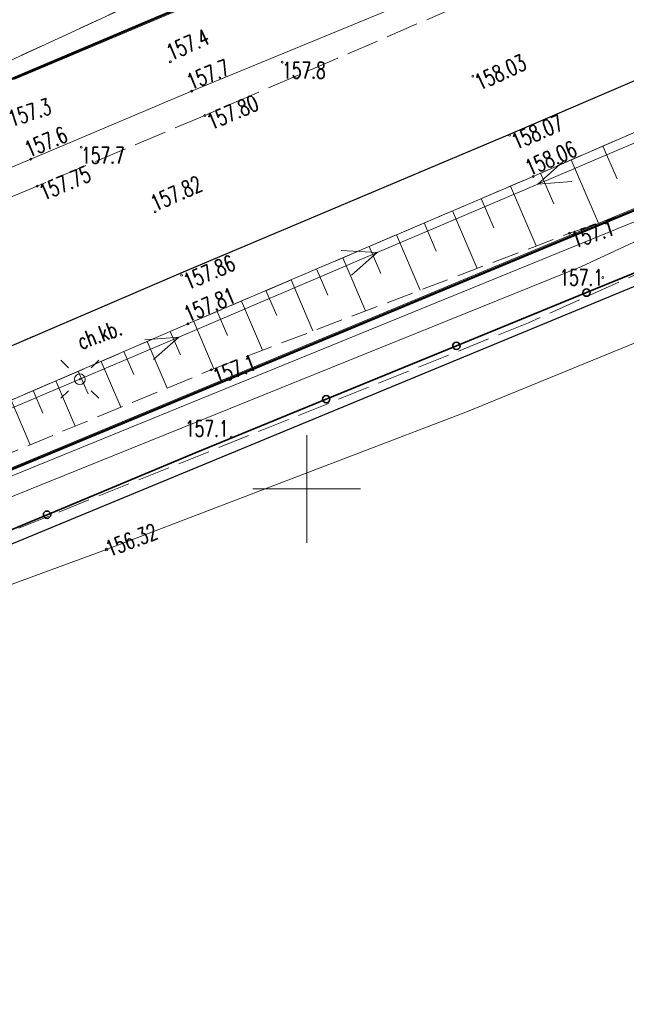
# Model space of a CAD drawing. Header units: metres. Extents: x 0 to 7550187, y 0 to 5738922.
# Tile 38 of 43: x 7549937 to 7549965, y 5738676 to 5738722. Entities that reach past the tile are written whole.
import ezdxf
from ezdxf.enums import TextEntityAlignment as Align

# ---------------------------------------------------------------- set-up
doc = ezdxf.new("R2010")
doc.units = ezdxf.units.M
for name, pattern in [('1', [0]), ('1_1', [0]), ('1_14', [1, -1]), ('1_OTKC', [1.5, 1, -0.5]), ('1_OTKJ', [2, 1.5, -0.5]), ('1_OTKK', [0]), ('1_OTKR', [0]), ('1_OTRK', [1.75, 1.25, -0.5]), ('1_OTRKG', [1.75, 1.25, -0.5]), ('1_OTSP', [1.5, 1, -0.5]), ('1_OTZZ', [1.5, 1, -0.5]), ('3_SUEP_A', [0]), ('3_SUGP', [0]), ('3_SUPP_P', [2, 1.5, -0.5]), ('3_SUWP', [0]), ('HIDDEN', [0.375, 0.25, -0.125])]:
    doc.linetypes.add(name, pattern=pattern)
for name, color, linetype, lineweight in [('_STYL_OPIS', 4, 'Continuous', 0), ('Dzialki', 90, '1', 18), ('OTK_E_T_1', 7, 'Continuous', 0), ('OTK_L_0', 7, '1_OTKJ', 18), ('OTK_L_1', 7, '1_OTKK', 25), ('OTK_L_2', 7, '1_OTKC', 18), ('OTK_L_5', 7, 'Continuous', 18), ('OTO_L_0', 7, 'Continuous', 35), ('OTR_L_1', 7, '1_OTRK', 18), ('OTR_T_0', 7, 'Continuous', 18), ('OTR_T_1', 7, 'Continuous', 18), ('OTS_L_1', 7, '1_OTSP', 18), ('OTZ_L_0', 7, '1_OTZZ', 18), ('Podzial_sekcyjny_krzyze', 7, '1', 0), ('SUE_T_3', 7, 'Continuous', 18), ('SUEP_L_0', 1, '3_SUEP_A', 18), ('SUP_T_2', 7, 'Continuous', 18), ('SUWP_L_0', 5, '3_SUWP', 18)]:
    doc.layers.add(name, color=color, linetype=linetype, lineweight=lineweight)
for name, color, linetype, lineweight, true_color in [('P_SUKP_L_0', 7, '3_SUPP_P', 18, 0x803300), ('SUGP_L_0', 7, '3_SUGP', 18, 0xbfbf00), ('SUGR_T_0', 7, 'Continuous', 18, 0xbfbf00)]:
    doc.layers.add(name, color=color, linetype=linetype, lineweight=lineweight, true_color=true_color)
doc.styles.get("Standard").update_dxf_attribs({"font": 'romans.shx', "width": 0.75})

# ---------------------------------------------------------------- blocks, each defined once
blk = doc.blocks.new('2_OTRS')
at = {"linetype": 'Continuous'}
blk.add_circle((0, 0), 0.045, dxfattribs=at)
blk = doc.blocks.new('2_OTRN')
at = {"linetype": 'Continuous'}
blk.add_circle((0, 0), 0.045, dxfattribs=at)
blk = doc.blocks.new('4_SUEO_W')
at = {"linetype": 'Continuous'}
for p, q in [((-0.53035, 0.53035), (-0.8839, 0.8839)), ((0.53035, 0.53035), (0.8839, 0.8839)), ((-0.53035, -0.53035), (-0.8839, -0.8839)), ((0.53035, -0.53035), (0.8839, -0.8839))]:
    blk.add_line(p, q, dxfattribs=at)
blk.add_circle((0, 0), 0.025, dxfattribs=at)
blk = doc.blocks.new('4_SUPP')
at = {"linetype": 'Continuous'}
blk.add_circle((0, 0), 0.25, dxfattribs=at)
blk = doc.blocks.new('4_SUPS')
at = {"linetype": 'Continuous'}
blk.add_circle((0, 0), 0.0625, dxfattribs=at)
blk = doc.blocks.new('G.6640.1.3850.2024_plan')
at = {"layer": 'Dzialki'}
for p, q in [((7549936.41, 5738719), (7549943.9, 5738722.17)), ((7549888.39, 5738681.03), (7549973.31, 5738716.39))]:
    blk.add_line(p, q, dxfattribs=at)
at = {"layer": 'OTK_L_0', "linetype": '1_OTKJ'}
for p, q in [((7549969.81, 5738727.92), (7549945.27, 5738717.34)), ((7549959.35, 5738716.44), (7549971.76, 5738721.76)), ((7549945.27, 5738717.34), (7549937.49, 5738714.06)), ((7549944.17, 5738710.03), (7549959.35, 5738716.44)), ((7549937.49, 5738714.06), (7549930.95, 5738711.32)), ((7549929.33, 5738703.66), (7549944.17, 5738710.03))]:
    blk.add_line(p, q, dxfattribs=at)
at = {"layer": 'OTK_L_1', "linetype": '1_OTKK'}
for p, q in [((7549959.35, 5738716.44), (7549971.76, 5738721.76)), ((7549944.17, 5738710.03), (7549959.35, 5738716.44)), ((7549974.7, 5738713.32), (7549906.33, 5738685.06)), ((7549929.33, 5738703.66), (7549944.17, 5738710.03))]:
    blk.add_line(p, q, dxfattribs=at)
at = {"layer": 'OTK_L_2', "linetype": '1_OTKC'}
for p, q in [((7549971.76, 5738721.76), (7549959.35, 5738716.44)), ((7549959.35, 5738716.44), (7549944.17, 5738710.03)), ((7549944.17, 5738710.03), (7549929.33, 5738703.66))]:
    blk.add_line(p, q, dxfattribs=at)
at = {"layer": 'OTK_L_2', "linetype": '1_14'}
for p, q in [((7549960.51, 5738714.51), (7549972.4, 5738719.69)), ((7549944.49, 5738707.66), (7549960.51, 5738714.51)), ((7549935.24, 5738703.67), (7549944.49, 5738707.66))]:
    blk.add_line(p, q, dxfattribs=at)
at = {"layer": 'OTK_L_5', "linetype": '1_OTKR'}
for p, q in [((7549969.56, 5738728.74), (7549944.66, 5738718.47)), ((7549928.57, 5738716.34), (7549941.85, 5738722.48)), ((7549944.66, 5738718.47), (7549937.19, 5738715.31)), ((7549937.19, 5738715.31), (7549930.3, 5738712.46))]:
    blk.add_line(p, q, dxfattribs=at)
at = {"layer": 'OTO_L_0'}
for p, q in [((7549969.02, 5738711.586), (7549962.983, 5738709.112)), ((7549962.983, 5738709.112), (7549956.945, 5738706.638)), ((7549956.945, 5738706.638), (7549950.908, 5738704.164)), ((7549950.908, 5738704.164), (7549944.87, 5738701.69)), ((7549944.87, 5738701.69), (7549937.948, 5738698.802)), ((7549937.948, 5738698.802), (7549931.869, 5738696.266))]:
    blk.add_line(p, q, dxfattribs=at)
for centre in [(7549962.983, 5738709.112), (7549956.945, 5738706.638), (7549950.908, 5738704.164), (7549937.948, 5738698.802)]:
    blk.add_circle(centre, 0.17, dxfattribs=at)
at = {"layer": 'OTR_L_1', "linetype": '1_OTRKG'}
for p, q in [((7549972.4, 5738719.69), (7549960.51, 5738714.51)), ((7549960.51, 5738714.51), (7549944.49, 5738707.66)), ((7549944.49, 5738707.66), (7549935.24, 5738703.67))]:
    blk.add_line(p, q, dxfattribs=at)
at = {"layer": 'OTR_L_1', "linetype": '1_OTRK'}
for p, q in [((7549962.2, 5738711.87), (7549973.6, 5738715.81)), ((7549945.56, 5738705.53), (7549962.2, 5738711.87)), ((7549930.59, 5738699.32), (7549945.56, 5738705.53))]:
    blk.add_line(p, q, dxfattribs=at)
at = {"layer": 'OTR_L_1', "linetype": '1_1'}
for p, q in [((7549963.737, 5738715.916), (7549964.402, 5738714.388)), ((7549962.267, 5738715.275), (7549963.548, 5738712.336)), ((7549960.851, 5738714.658), (7549961.468, 5738713.242)), ((7549959.461, 5738714.061), (7549960.65, 5738711.28)), ((7549958.097, 5738713.478), (7549958.68, 5738712.115)), ((7549956.76, 5738712.907), (7549957.904, 5738710.233)), ((7549955.45, 5738712.346), (7549956.01, 5738711.036)), ((7549954.165, 5738711.797), (7549955.264, 5738709.227)), ((7549952.905, 5738711.258), (7549953.444, 5738709.999)), ((7549951.671, 5738710.73), (7549952.727, 5738708.261)), ((7549950.46, 5738710.213), (7549950.978, 5738709.002)), ((7549949.273, 5738709.705), (7549950.288, 5738707.331)), ((7549948.109, 5738709.208), (7549948.607, 5738708.044)), ((7549946.969, 5738708.72), (7549947.944, 5738706.438)), ((7549945.85, 5738708.242), (7549946.329, 5738707.123)), ((7549944.754, 5738707.773), (7549945.692, 5738705.58)), ((7549943.668, 5738707.305), (7549944.136, 5738706.219)), ((7549942.589, 5738706.84), (7549943.52, 5738704.684)), ((7549941.519, 5738706.378), (7549941.981, 5738705.308)), ((7549940.455, 5738705.92), (7549941.373, 5738703.793)), ((7549939.399, 5738705.464), (7549939.855, 5738704.408)), ((7549938.351, 5738705.012), (7549939.255, 5738702.915)), ((7549937.31, 5738704.563), (7549937.759, 5738703.521)), ((7549936.276, 5738704.117), (7549937.168, 5738702.049))]:
    blk.add_line(p, q, dxfattribs=at)
at = {"layer": 'OTS_L_1', "linetype": '1_OTSP'}
blk.add_line((7549974.7, 5738713.32), (7549906.33, 5738685.06), dxfattribs=at)
at = {"layer": 'OTZ_L_0', "linetype": '1_OTZZ'}
blk.add_line((7549928.57, 5738716.34), (7549941.85, 5738722.48), dxfattribs=at)
at = {"layer": 'P_SUKP_L_0', "linetype": '3_SUPP_P'}
for p, q in [((7549997.33, 5738724.33), (7549960.29, 5738707.71)), ((7549960.29, 5738707.71), (7549926.65, 5738694.15))]:
    blk.add_line(p, q, dxfattribs=at)
at = {"layer": 'Podzial_sekcyjny_krzyze'}
for p, q in [((7549950, 5738697.5), (7549950, 5738702.5)), ((7549947.5, 5738700), (7549952.5, 5738700))]:
    blk.add_line(p, q, dxfattribs=at)
at = {"layer": 'SUEP_L_0', "linetype": '3_SUEP_A'}
for p, q in [((7549960.723, 5738714.147), (7549969.922, 5738718.068)), ((7549974.13, 5738716.04), (7549918.88, 5738693.48)), ((7549961.907, 5738715.196), (7549960.723, 5738714.147)), ((7549953.269, 5738710.971), (7549960.723, 5738714.147)), ((7549960.723, 5738714.147), (7549962.299, 5738714.276)), ((7549944.07, 5738707.05), (7549953.269, 5738710.971)), ((7549951.595, 5738711.073), (7549953.269, 5738710.971)), ((7549953.269, 5738710.971), (7549952.085, 5738709.923)), ((7549939.47, 5738705.09), (7549944.07, 5738707.05)), ((7549942.494, 5738706.922), (7549944.07, 5738707.05)), ((7549944.07, 5738707.05), (7549942.886, 5738706.002)), ((7549934.868, 5738703.136), (7549939.47, 5738705.09))]:
    blk.add_line(p, q, dxfattribs=at)
at = {"layer": 'SUGP_L_0', "linetype": '3_SUGP'}
for p, q in [((7549957.46, 5738703.6), (7550002.17, 5738721.92)), ((7549940.71, 5738697.18), (7549957.46, 5738703.6)), ((7549929.58, 5738693.14), (7549940.71, 5738697.18))]:
    blk.add_line(p, q, dxfattribs=at)
at = {"layer": 'SUWP_L_0', "linetype": '3_SUWP'}
for p, q in [((7549985.92, 5738721.2), (7549962.76, 5738710.32)), ((7549962.76, 5738710.32), (7549919.27, 5738692.76))]:
    blk.add_line(p, q, dxfattribs=at)
at = {"layer": 'OTR_T_0'}
for p in [(7549957.71, 5738719.16), (7549945.27, 5738717.34), (7549959.41, 5738716.42), (7549960.51, 5738714.51), (7549937.49, 5738714.06), (7549942.97, 5738712.87), (7549944.19, 5738709.92), (7549944.49, 5738707.66)]:
    blk.add_blockref('2_OTRS', p, dxfattribs=at)
at = {"layer": 'OTR_T_1'}
for p in [(7549943.67, 5738719.83), (7549948.86, 5738719.81), (7549944.66, 5738718.47), (7549939.53, 5738715.86), (7549937.19, 5738715.31), (7549962.2, 5738711.87), (7549963.75, 5738709.82), (7549945.56, 5738705.53), (7549946.5, 5738702.4)]:
    blk.add_blockref('2_OTRN', p, dxfattribs=at)
at = {"layer": 'SUE_T_3'}
for name in ['4_SUEO_W', '4_SUPP']:
    blk.add_blockref(name, (7549939.47, 5738705.09), dxfattribs=at)
at = {"layer": 'SUGR_T_0'}
blk.add_blockref('4_SUPS', (7549940.71, 5738697.18), dxfattribs=at)
at = {"layer": 'SUP_T_2'}
blk.add_blockref('4_SUPP', (7549939.47, 5738705.09), dxfattribs=at)
at = {"layer": 'OTK_E_T_1', "lineweight": 9, "width": 0.7}
blk.add_text('ch.kb.', height=0.75, rotation=20.3231, dxfattribs=at).set_placement((7549940.385, 5738707.171), align=Align.MIDDLE)
at = {"layer": 'OTR_T_0', "lineweight": 9, "width": 0.7}
for s, rotation, p in [('158.03', 24.8725, (7549957.71, 5738719.16)), ('157.80', 23.3225, (7549945.27, 5738717.34)), ('158.07', 23.344, (7549959.41, 5738716.42)), ('158.06', 23.544, (7549960.045, 5738715.198)), ('157.75', 22.86, (7549937.49, 5738714.06)), ('157.86', 23.0695, (7549944.19, 5738709.92)), ('157.81', 23.148, (7549944.206, 5738708.408))]:
    blk.add_text(s, height=0.75, rotation=rotation, dxfattribs=at).set_placement(p, align=Align.TOP_LEFT)
blk.add_text('157.82', height=0.75, rotation=24.0598, dxfattribs=at).set_placement((7549942.97, 5738712.87))
at = {"layer": 'OTR_T_1', "lineweight": 9, "width": 0.7}
for s, rotation, p in [('157.4', 23.8812, (7549943.398, 5738720.56)), ('157.7', 22.41, (7549944.342, 5738719.197)), ('157.3', 18.6309, (7549936.059, 5738717.506)), ('157.6', 22.932, (7549936.814, 5738716.059)), ('157.1', 19.0659, (7549962.2, 5738711.87)), ('157.1', 20.8573, (7549945.56, 5738705.53))]:
    blk.add_text(s, height=0.75, rotation=rotation, dxfattribs=at).set_placement(p, align=Align.TOP_LEFT)
for s, p in [('157.8', (7549948.86, 5738719.81)), ('157.7', (7549939.53, 5738715.86)), ('157.1', (7549961.73, 5738710.191)), ('157.1', (7549944.352, 5738703.175))]:
    blk.add_text(s, height=0.75, dxfattribs=at).set_placement(p, align=Align.TOP_LEFT)
at = {"layer": 'SUGR_T_0', "lineweight": 9, "width": 0.7}
blk.add_text('156.32', height=0.75, rotation=20.971, dxfattribs=at).set_placement((7549940.71, 5738697.18), align=Align.MIDDLE_LEFT)

msp = doc.modelspace()

# ---------------------------------------------------------------- linework, layer by layer
at = {"layer": '_STYL_OPIS', "color": 1, "linetype": 'HIDDEN', "lineweight": 35, "ltscale": 5, "const_width": 0.1, "flags": 128}
for points in [[(7549971.61811, 5738733.98487), (7549944.55815, 5738722.52705), (7549922.47771, 5738713.17768), (7549911.11811, 5738708.38487), (7549903.79811, 5738705.29487), (7549894.14892, 5738700.19002), (7549884.60991, 5738695.76651), (7549879.58811, 5738693.56487), (7549851.16811, 5738681.13487)], [(7549998.0455, 5738727.32706), (7549973.3355, 5738716.31706), (7549888.44278, 5738680.97321), (7549856.57391, 5738667.69535)]]:
    msp.add_lwpolyline(points, dxfattribs=at)

# ---------------------------------------------------------------- block references
msp.add_blockref('G.6640.1.3850.2024_plan', (0, 0))

doc.saveas('drawing.dxf')
